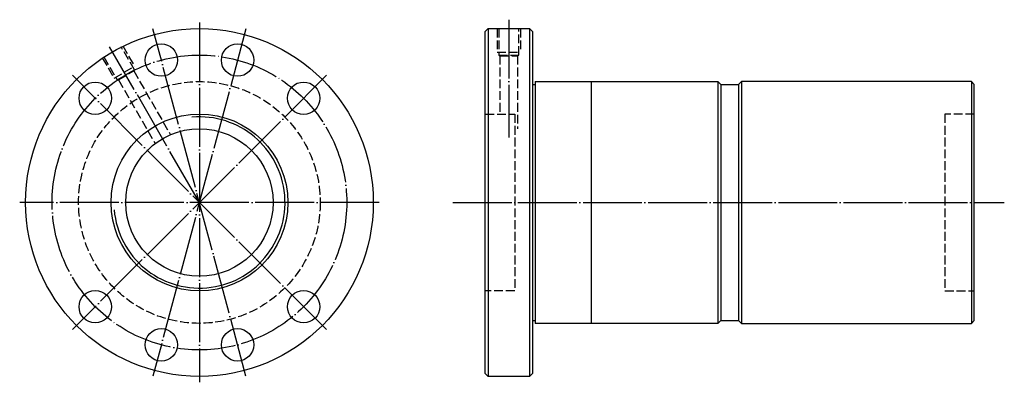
# Model space of a CAD drawing. Header units: millimetres. Extents: x -56 to 278, y 139 to 262.
import ezdxf

# ---------------------------------------------------------------- set-up
doc = ezdxf.new("R2010")
doc.units = ezdxf.units.MM
for name, pattern in [('CENTER', [22, 20, -1, 0, -1]), ('DASHED', [4, 3, -1]), ('THIN', [200000, 200000, 0])]:
    doc.linetypes.add(name, pattern=pattern)
doc.layers.add('NT', color=7, linetype='Continuous')

msp = doc.modelspace()

# ---------------------------------------------------------------- linework, layer by layer
at = {"layer": 'NT', "color": 3, "linetype": 'CENTER'}
for p, q in [((5, 261), (5, 139)), ((110, 262), (110, 222)), ((20.79, 258.92), (-10.79, 141.08)), ((20.79, 141.08), (-10.79, 258.92)), ((5, 200), (-25.5, 252.83)), ((48.13, 243.13), (-38.13, 156.87)), ((48.13, 156.87), (-38.13, 243.13)), ((66, 200), (-56, 200)), ((91, 200), (278.18, 200))]:
    msp.add_line(p, q, dxfattribs=at)
at = {"layer": 'NT', "color": 16, "linetype": 'Continuous'}
for p, q in [((102, 258), (103, 259)), ((102, 142), (102, 258)), ((103, 259), (117, 259)), ((103, 259), (103, 141)), ((117, 259), (118, 258)), ((117, 259), (117, 141)), ((118, 258), (118, 142)), ((119, 241), (119, 159)), ((119, 241), (181, 241)), ((138, 241), (138, 159)), ((181, 241), (182, 240)), ((181, 241), (181, 159)), ((189, 241), (188, 240)), ((267, 241), (189, 241)), ((189, 241), (189, 159)), ((267, 241), (267, 159)), ((267, 241), (268, 240)), ((118, 240), (119, 240)), ((182, 240), (182, 160)), ((182, 240), (188, 240)), ((188, 240), (188, 160)), ((268, 160), (268, 240)), ((118, 160), (119, 160)), ((181, 159), (119, 159)), ((182, 160), (181, 159)), ((182, 160), (188, 160)), ((188, 160), (189, 159)), ((189, 159), (267, 159)), ((267, 159), (268, 160)), ((103, 141), (102, 142)), ((117, 141), (103, 141)), ((118, 142), (117, 141))]:
    msp.add_line(p, q, dxfattribs=at)
at = {"layer": 'NT', "color": 1, "linetype": 'DASHED'}
for p, q in [((106, 259), (106, 251)), ((114, 259), (114, 251)), ((-21.04, 253.1), (-17.04, 246.17)), ((106, 251), (114, 251)), ((-27.96, 249.1), (-23.96, 242.17)), ((106.6, 250), (113.4, 250)), ((107, 249.77), (107, 230)), ((113, 249.77), (113, 225)), ((-23.96, 242.17), (-17.04, 246.17)), ((-22.94, 241.6), (-17.06, 245)), ((-17.29, 244.6), (-4.9, 223.15)), ((-22.48, 241.6), (-10.01, 219.99)), ((102, 230), (112, 230)), ((112, 230), (112, 170)), ((268, 230), (258, 230)), ((258, 230), (258, 170)), ((112, 170), (102, 170)), ((258, 170), (268, 170))]:
    msp.add_line(p, q, dxfattribs=at)
for points in [[(106.6, 259), (106.6, 250), (107, 249.77), (113, 249.77), (113.4, 250), (113.4, 259)], [(-27.44, 249.4), (-22.94, 241.6), (-22.48, 241.6), (-17.29, 244.6), (-17.06, 245), (-21.56, 252.8)]]:
    msp.add_lwpolyline(points, dxfattribs=at)
at = {"layer": 'NT', "color": 16, "linetype": 'Continuous'}
for centre, radius in [((5, 200), 59), ((-7.94, 248.3), 5.5), ((17.94, 248.3), 5.5), ((-30.36, 235.36), 5.5), ((40.36, 235.36), 5.5), ((5, 200), 30), ((5, 200), 25), ((-30.36, 164.64), 5.5), ((40.36, 164.64), 5.5), ((-7.94, 151.7), 5.5), ((17.94, 151.7), 5.5)]:
    msp.add_circle(centre, radius, dxfattribs=at)
at = {"layer": 'NT', "color": 3, "linetype": 'CENTER'}
msp.add_circle((5, 200), 50, dxfattribs=at)
at = {"layer": 'NT', "color": 1, "linetype": 'DASHED'}
msp.add_circle((5, 200), 41, dxfattribs=at)
at = {"layer": 'NT', "color": 5, "linetype": 'THIN'}
msp.add_arc((5, 200), 29.05, 185, 95, dxfattribs=at)

doc.saveas('drawing.dxf')
